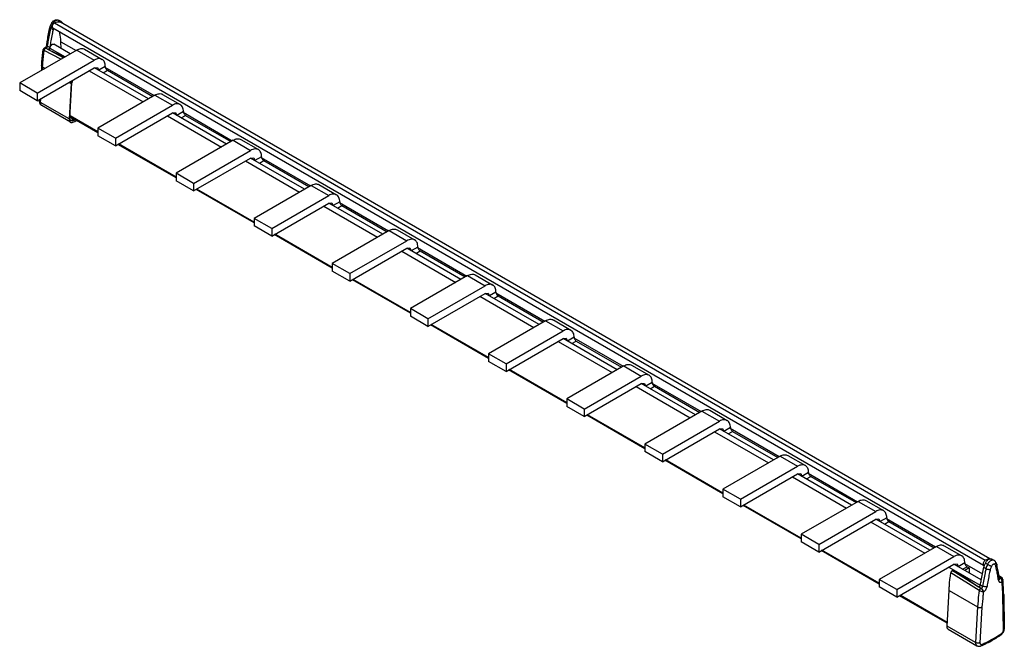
# Model space of a CAD drawing. Header units: millimetres. Extents: x 23 to 182, y 93 to 194.
import ezdxf

# ---------------------------------------------------------------- set-up
doc = ezdxf.new("R2010")
doc.units = ezdxf.units.MM
doc.header["$LTSCALE"] = 18.660675
doc.layers.get('0').update_dxf_attribs({"linetype": 'CONTINUOUS'})

msp = doc.modelspace()

# ---------------------------------------------------------------- linework, layer by layer
at = {"color": 7, "linetype": 'Continuous'}
for p, q in [((29.8, 193.84), (30.15, 193.63)), ((179.75, 107.1), (30.06, 193.52)), ((30.21, 193.59), (30.15, 193.63)), ((28.86, 192.3), (28.51, 192.51)), ((28.84, 192.59), (28.74, 192.82)), ((28.84, 193.16), (28.77, 193.2)), ((178.75, 106.05), (28.84, 192.59)), ((29.1, 193.44), (179.01, 106.89)), ((30.17, 189.28), (30.13, 190.39)), ((30.13, 190.39), (32.56, 188.99)), ((32.67, 189.05), (23.48, 183.74)), ((27.26, 189.12), (27.26, 189.12)), ((30.09, 187.56), (27.42, 188.98)), ((27.5, 189.38), (27.46, 189.37)), ((27.65, 189.33), (27.72, 189.36)), ((30.52, 187.81), (27.66, 189.33)), ((27.72, 189.36), (28.12, 189.15)), ((27.83, 189.89), (27.83, 189.89)), ((27.98, 189.69), (28.34, 189.5)), ((28.11, 189.14), (28.12, 189.15)), ((28.19, 189.06), (30.69, 187.91)), ((28.34, 188.99), (28.36, 189.37)), ((28.36, 189.37), (30.8, 187.97)), ((31.62, 188.44), (28.96, 189.97)), ((32.67, 189.05), (35.5, 187.42)), ((33.92, 189.18), (36.75, 187.54)), ((26.31, 182.11), (35.5, 187.42)), ((26.31, 180.89), (35.5, 186.19)), ((27.02, 186.54), (26.97, 185.76)), ((27.14, 185.85), (27.16, 186.33)), ((27.16, 186.33), (27.56, 186.1)), ((34.69, 185.72), (43.38, 180.7)), ((35.5, 186.19), (36, 186.24)), ((44.21, 181.18), (35.51, 186.2)), ((36, 186.24), (36.21, 185.79)), ((37.27, 186.4), (36.21, 185.79)), ((36.92, 185.38), (37.62, 185.79)), ((37.21, 186.3), (45.15, 181.72)), ((37.62, 185.79), (44.91, 181.58)), ((23.48, 183.74), (23.48, 182.52)), ((26.31, 182.11), (23.48, 183.74)), ((26.31, 180.89), (23.48, 182.52)), ((31.76, 183.68), (31.44, 177.95)), ((31.45, 183.86), (31.76, 183.68)), ((31.58, 178.1), (31.9, 183.75)), ((26.31, 182.11), (26.31, 180.89)), ((26.71, 181.12), (26.69, 180.8)), ((26.84, 180.6), (26.88, 181.21)), ((45.26, 181.78), (36.07, 176.48)), ((45.26, 181.78), (48.09, 180.15)), ((46.51, 181.91), (49.34, 180.28)), ((31.44, 177.95), (26.84, 180.6)), ((31.64, 177.43), (27.05, 180.09)), ((38.9, 174.84), (48.09, 180.15)), ((36.07, 175.73), (31.59, 178.31)), ((36.07, 175.85), (31.6, 178.43)), ((31.64, 178.29), (32.07, 177.69)), ((38.9, 173.62), (48.09, 178.93)), ((47.27, 178.46), (55.97, 173.43)), ((48.09, 178.93), (48.59, 178.98)), ((56.79, 173.91), (48.09, 178.93)), ((48.59, 178.98), (48.8, 178.52)), ((49.86, 179.13), (48.8, 178.52)), ((49.51, 178.11), (50.21, 178.52)), ((49.8, 179.03), (57.73, 174.45)), ((50.21, 178.52), (57.49, 174.31)), ((36.07, 176.48), (36.07, 175.25)), ((38.9, 174.84), (36.07, 176.48)), ((38.9, 173.62), (36.07, 175.25)), ((38.9, 174.84), (38.9, 173.62)), ((57.85, 174.52), (48.66, 169.21)), ((57.85, 174.52), (60.68, 172.89)), ((59.1, 174.64), (61.93, 173.01)), ((48.66, 168.46), (39.31, 173.86)), ((48.66, 168.59), (39.42, 173.92)), ((51.48, 167.58), (60.68, 172.89)), ((51.48, 166.35), (60.68, 171.66)), ((60.68, 171.66), (61.18, 171.71)), ((69.38, 166.64), (60.68, 171.66)), ((61.18, 171.71), (61.38, 171.25)), ((62.44, 171.86), (61.38, 171.25)), ((62.39, 171.77), (70.32, 167.19)), ((59.86, 171.19), (68.56, 166.17)), ((62.1, 170.85), (62.8, 171.25)), ((62.8, 171.25), (70.08, 167.05)), ((48.66, 169.21), (48.66, 167.99)), ((51.48, 167.58), (48.66, 169.21)), ((51.48, 166.35), (48.66, 167.99)), ((51.48, 167.58), (51.48, 166.35)), ((61.24, 161.2), (51.9, 166.59)), ((61.24, 161.32), (52.01, 166.65)), ((70.43, 167.25), (61.24, 161.94)), ((70.43, 167.25), (73.26, 165.62)), ((71.68, 167.38), (74.51, 165.74)), ((64.07, 160.31), (73.26, 165.62)), ((64.07, 159.09), (73.26, 164.39)), ((72.45, 163.92), (81.14, 158.9)), ((73.26, 164.39), (73.76, 164.44)), ((81.97, 159.38), (73.27, 164.4)), ((73.76, 164.44), (73.97, 163.99)), ((75.03, 164.6), (73.97, 163.99)), ((74.68, 163.58), (75.38, 163.99)), ((74.97, 164.5), (82.91, 159.92)), ((75.38, 163.99), (82.67, 159.78)), ((61.24, 161.94), (61.24, 160.72)), ((64.07, 160.31), (61.24, 161.94)), ((64.07, 159.09), (61.24, 160.72)), ((64.07, 160.31), (64.07, 159.09)), ((73.83, 153.93), (64.48, 159.33)), ((73.83, 154.05), (64.59, 159.39)), ((83.02, 159.98), (73.83, 154.68)), ((83.02, 159.98), (85.85, 158.35)), ((84.27, 160.11), (87.1, 158.48)), ((76.66, 153.04), (85.85, 158.35)), ((76.66, 151.82), (85.85, 157.13)), ((85.85, 157.13), (86.35, 157.18)), ((94.55, 152.11), (85.85, 157.13)), ((86.35, 157.18), (86.56, 156.72)), ((87.62, 157.33), (86.56, 156.72)), ((87.56, 157.23), (95.49, 152.65)), ((85.03, 156.66), (93.73, 151.63)), ((87.27, 156.31), (87.97, 156.72)), ((87.97, 156.72), (95.25, 152.51)), ((73.83, 154.68), (73.83, 153.45)), ((76.66, 153.04), (73.83, 154.68)), ((76.66, 151.82), (73.83, 153.45)), ((76.66, 153.04), (76.66, 151.82)), ((95.61, 152.72), (86.42, 147.41)), ((95.61, 152.72), (98.44, 151.08)), ((96.86, 152.84), (99.69, 151.21)), ((86.42, 146.66), (77.07, 152.06)), ((86.42, 146.79), (77.18, 152.12)), ((89.24, 145.78), (98.44, 151.08)), ((89.24, 144.55), (98.44, 149.86)), ((97.62, 149.39), (106.32, 144.37)), ((98.44, 149.86), (98.94, 149.91)), ((107.14, 144.84), (98.44, 149.86)), ((98.94, 149.91), (99.14, 149.45)), ((100.2, 150.06), (99.14, 149.45)), ((99.86, 149.05), (100.56, 149.45)), ((100.15, 149.97), (108.08, 145.39)), ((100.56, 149.45), (107.84, 145.25)), ((86.42, 147.41), (86.42, 146.19)), ((89.24, 145.78), (86.42, 147.41)), ((89.24, 144.55), (86.42, 146.19)), ((89.24, 145.78), (89.24, 144.55)), ((99, 139.4), (89.66, 144.79)), ((99, 139.52), (89.76, 144.85)), ((108.19, 145.45), (99, 140.14)), ((108.19, 145.45), (111.02, 143.82)), ((109.44, 145.58), (112.27, 143.94)), ((101.83, 138.51), (111.02, 143.82)), ((112.79, 142.8), (111.73, 142.19)), ((101.83, 137.29), (111.02, 142.59)), ((110.21, 142.12), (118.9, 137.1)), ((111.02, 142.59), (111.52, 142.64)), ((119.72, 137.58), (111.03, 142.6)), ((111.52, 142.64), (111.73, 142.19)), ((112.44, 141.78), (113.14, 142.19)), ((112.73, 142.7), (120.67, 138.12)), ((113.14, 142.19), (120.43, 137.98)), ((99, 140.14), (99, 138.92)), ((101.83, 138.51), (99, 140.14)), ((101.83, 137.29), (99, 138.92)), ((101.83, 138.51), (101.83, 137.29)), ((120.78, 138.18), (111.59, 132.88)), ((120.78, 138.18), (123.61, 136.55)), ((122.03, 138.31), (124.86, 136.68)), ((111.59, 132.13), (102.24, 137.53)), ((111.59, 132.25), (102.35, 137.59)), ((114.42, 131.24), (123.61, 136.55)), ((114.42, 130.02), (123.61, 135.33)), ((122.79, 134.86), (131.49, 129.83)), ((123.61, 135.33), (124.11, 135.38)), ((132.31, 130.31), (123.61, 135.33)), ((124.11, 135.38), (124.32, 134.92)), ((125.38, 135.53), (124.32, 134.92)), ((125.03, 134.51), (125.73, 134.92)), ((125.32, 135.43), (133.25, 130.85)), ((125.73, 134.92), (133.01, 130.71)), ((114.42, 131.24), (111.59, 132.88)), ((111.59, 132.88), (111.59, 131.65)), ((114.42, 130.02), (111.59, 131.65)), ((114.42, 131.24), (114.42, 130.02)), ((124.17, 124.86), (114.83, 130.26)), ((124.17, 124.99), (114.94, 130.32)), ((133.37, 130.92), (124.17, 125.61)), ((133.37, 130.92), (136.2, 129.28)), ((134.62, 131.04), (137.45, 129.41)), ((127, 123.98), (136.2, 129.28)), ((127, 122.75), (136.2, 128.06)), ((135.38, 127.59), (144.08, 122.57)), ((136.2, 128.06), (136.7, 128.11)), ((144.9, 123.04), (136.2, 128.06)), ((136.7, 128.11), (136.9, 127.65)), ((137.96, 128.26), (136.9, 127.65)), ((137.61, 127.25), (138.32, 127.65)), ((137.91, 128.17), (145.84, 123.59)), ((138.32, 127.65), (145.6, 123.45)), ((127, 123.98), (124.17, 125.61)), ((124.17, 125.61), (124.17, 124.39)), ((127, 122.75), (124.17, 124.39)), ((127, 123.98), (127, 122.75)), ((147.2, 123.77), (150.03, 122.14)), ((136.76, 117.6), (127.42, 122.99)), ((136.76, 117.72), (127.52, 123.05)), ((145.95, 123.65), (136.76, 118.34)), ((145.95, 123.65), (148.78, 122.02)), ((139.59, 116.71), (148.78, 122.02)), ((139.59, 115.49), (148.78, 120.79)), ((148.78, 120.79), (149.28, 120.84)), ((157.48, 115.77), (148.78, 120.8)), ((149.28, 120.84), (149.49, 120.39)), ((150.55, 121), (149.49, 120.39)), ((150.49, 120.9), (158.43, 116.32)), ((147.97, 120.32), (156.66, 115.3)), ((150.2, 119.98), (150.9, 120.39)), ((150.9, 120.39), (158.19, 116.18)), ((139.59, 116.71), (136.76, 118.34)), ((136.76, 118.34), (136.76, 117.12)), ((139.59, 115.49), (136.76, 117.12)), ((139.59, 116.71), (139.59, 115.49)), ((149.35, 110.45), (140.11, 115.79)), ((158.54, 116.38), (149.35, 111.08)), ((158.54, 116.38), (161.37, 114.75)), ((159.79, 116.51), (162.62, 114.88)), ((149.35, 110.33), (140, 115.73)), ((152.18, 109.44), (161.37, 114.75)), ((152.18, 108.22), (161.37, 113.53)), ((160.55, 113.06), (169.25, 108.03)), ((161.37, 113.53), (161.87, 113.58)), ((170.07, 108.51), (161.37, 113.53)), ((161.87, 113.58), (162.08, 113.12)), ((163.14, 113.73), (162.08, 113.12)), ((162.79, 112.71), (163.49, 113.12)), ((163.08, 113.63), (171.01, 109.05)), ((163.49, 113.12), (170.77, 108.91)), ((152.18, 109.44), (149.35, 111.08)), ((149.35, 111.08), (149.35, 109.85)), ((152.18, 108.22), (149.35, 109.85)), ((152.18, 109.44), (152.18, 108.22)), ((161.93, 103.06), (152.59, 108.46)), ((161.93, 103.19), (152.7, 108.52)), ((171.13, 109.12), (161.93, 103.81)), ((171.13, 109.12), (173.96, 107.48)), ((172.38, 109.24), (175.21, 107.61)), ((164.76, 102.18), (173.96, 107.48)), ((164.76, 100.95), (173.96, 106.26)), ((173.96, 106.26), (174.46, 106.31)), ((178.37, 103.72), (173.96, 106.26)), ((174.46, 106.31), (174.66, 105.85)), ((175.72, 106.46), (174.66, 105.85)), ((175.67, 106.37), (178.55, 104.7)), ((178.65, 106.27), (178.75, 106.05)), ((179.03, 106.45), (179.38, 106.24)), ((180.42, 106.88), (180.06, 107.09)), ((173.14, 105.79), (178.19, 102.87)), ((178.03, 102.03), (173.46, 104.88)), ((178.29, 102.37), (173.83, 105.15)), ((173.83, 105.15), (174.6, 104.94)), ((175.37, 105.45), (176.08, 105.85)), ((176.43, 105.65), (175.73, 105.24)), ((176.08, 105.85), (176.43, 105.65)), ((176.43, 105.65), (176.43, 104.84)), ((178.77, 105.76), (179.12, 105.55)), ((164.76, 102.18), (161.93, 103.81)), ((161.93, 103.81), (161.93, 102.59)), ((175.04, 104.67), (177.79, 102.69)), ((181.63, 104.14), (181.21, 104.39)), ((181.23, 104.24), (181.45, 104.11)), ((181.38, 104.05), (181.25, 104.13)), ((181.28, 103.94), (181.28, 103.94)), ((181.28, 103.93), (181.28, 103.94)), ((181.45, 104.1), (181.38, 104.05)), ((181.64, 104.13), (181.63, 104.14)), ((181.83, 103.8), (181.82, 103.66)), ((164.76, 100.95), (161.93, 102.59)), ((164.76, 102.18), (164.76, 100.95)), ((172.86, 96.3), (173.18, 102.03)), ((173.18, 102.03), (177.78, 99.38)), ((177.97, 102.63), (178.36, 102.39)), ((178.24, 102.95), (178.59, 102.73)), ((178.36, 102.39), (178.29, 102.36)), ((172.88, 96.74), (165.18, 101.19)), ((172.89, 96.86), (165.28, 101.25)), ((181.93, 95.69), (181.83, 101.19)), ((181.98, 101.4), (182.08, 95.9)), ((177.78, 99.38), (177.46, 93.65)), ((178.48, 99.35), (178.16, 93.62)), ((177.46, 93.65), (172.86, 96.3)), ((173.06, 95.79), (177.66, 93.13))]:
    msp.add_line(p, q, dxfattribs=at)
for points in [[(27.46, 189.37), (27.36, 189.3), (27.31, 189.24), (27.26, 189.12)], [(27.83, 189.89), (27.81, 189.79), (27.73, 189.62), (27.63, 189.48), (27.53, 189.4), (27.5, 189.38)], [(181.83, 103.8), (181.76, 104), (181.64, 104.13)]]:
    msp.add_lwpolyline(points, dxfattribs=at)
for centre, radius, start, end in [((30.14, 192.52), 1.53, 137.4117, 138.9224), ((31.02, 191.94), 2.58, 161.9393, 167.2608), ((31.29, 191.86), 2.86, 157.0284, 161.9972), ((31.46, 191.78), 3.05, 152.314, 157.0652), ((27.69, 189.47), 0.56, 239.3854, 240.8191), ((27.76, 189.53), 0.226, 240.6254, 242.0327), ((64.24, 184.06), 36.44, 171.8734, 172.0906), ((64.28, 181.85), 32.57, 176.1302, 176.7779), ((64.12, 181.94), 32.27, 176.1047, 176.7789), ((25.99, 191.91), 15.7, 292.6969, 295.112), ((26.15, 191.87), 15.36, 292.6757, 294.0632), ((181.73, 105.03), 3.05, 152.3141, 157.0652), ((179.6, 106.15), 0.916, 89.6357, 94.9055), ((180.08, 106.3), 0.671, 48.4676, 59.9761), ((180.31, 106.56), 0.329, 43.0509, 48.4748), ((181.29, 105.19), 2.58, 161.9393, 167.2608), ((181.48, 105.13), 2.79, 160.5775, 162.0125), ((181.59, 105.09), 2.9, 157.0536, 160.5725), ((159.36, 100.82), 21.96, 7.4413, 9.4779), ((181.36, 103.96), 0.169, 56.5703, 58.5232), ((181.58, 104.05), 0.0995, 56.6134, 65.6392), ((178.34, 102.54), 0.595, 239.2056, 240.5984), ((178.41, 102.57), 0.24, 238.0397, 239.4312)]:
    msp.add_arc(centre, radius, start, end, dxfattribs=at)
msp.add_ellipse((199.29, 110.51), major_axis=(610.06, -380.53), ratio=0.024756, start_param=-1.595846, end_param=-1.595116, dxfattribs=at)
for points, knots in [([(28.59, 193.32), (28.62, 193.37), (28.68, 193.47), (28.83, 193.66), (28.97, 193.77), (29.07, 193.82)], [0, 0, 0, 0, 0.255736, 0.509154, 1, 1, 1, 1]), ([(28.77, 193.2), (28.78, 193.23), (28.85, 193.34), (28.92, 193.45), (28.99, 193.52)], [0, 0, 0, 0, 0.252388, 1, 1, 1, 1]), ([(29.02, 193.55), (29.06, 193.6), (29.16, 193.69), (29.26, 193.77), (29.32, 193.8)], [0, 0, 0, 0, 0.521257, 1, 1, 1, 1]), ([(29.07, 193.82), (29.12, 193.85), (29.24, 193.9), (29.43, 193.94), (29.63, 193.92), (29.75, 193.87), (29.8, 193.84)], [0, 0, 0, 0, 0.250169, 0.49929, 0.749224, 1, 1, 1, 1]), ([(29.1, 193.44), (29.19, 193.49), (29.36, 193.56), (29.61, 193.62), (29.85, 193.61), (30, 193.55), (30.06, 193.52)], [0, 0, 0, 0, 0.287876, 0.546793, 0.780639, 1, 1, 1, 1]), ([(29.32, 193.8), (29.36, 193.82), (29.44, 193.86), (29.57, 193.89), (29.7, 193.88), (29.77, 193.86), (29.8, 193.84)], [0, 0, 0, 0, 0.288386, 0.54717, 0.780844, 1, 1, 1, 1]), ([(30.15, 193.63), (30.12, 193.65), (30.05, 193.68), (29.93, 193.68), (29.8, 193.66), (29.71, 193.62), (29.67, 193.59)], [0, 0, 0, 0, 0.219156, 0.452831, 0.711615, 1, 1, 1, 1]), ([(30.4, 193.32), (30.38, 193.38), (30.32, 193.48), (30.25, 193.56), (30.21, 193.59)], [0, 0, 0, 0, 0.516424, 1, 1, 1, 1]), ([(27.83, 189.89), (27.87, 190.12), (28.02, 191.06), (28.2, 192), (28.36, 192.7)], [0, 0, 0, 0, 0.246535, 1, 1, 1, 1]), ([(27.98, 189.69), (28.01, 189.92), (28.16, 190.87), (28.35, 191.81), (28.51, 192.51)], [0, 0, 0, 0, 0.246434, 1, 1, 1, 1]), ([(28.86, 192.3), (28.81, 192.07), (28.61, 191.14), (28.44, 190.2), (28.34, 189.5)], [0, 0, 0, 0, 0.253499, 1, 1, 1, 1]), ([(28.36, 192.7), (28.37, 192.75), (28.43, 192.96), (28.51, 193.17), (28.59, 193.32)], [0, 0, 0, 0, 0.244988, 1, 1, 1, 1]), ([(28.51, 192.51), (28.48, 192.52), (28.44, 192.55), (28.4, 192.59), (28.37, 192.63), (28.36, 192.65), (28.36, 192.67), (28.36, 192.69), (28.36, 192.7)], [0, 0, 0, 0, 0.332001, 0.605692, 0.720634, 0.822489, 0.9141, 1, 1, 1, 1]), ([(28.77, 193.2), (28.75, 193.21), (28.73, 193.22), (28.69, 193.24), (28.66, 193.26), (28.64, 193.28), (28.62, 193.29), (28.6, 193.3), (28.59, 193.31), (28.59, 193.32), (28.59, 193.32), (28.59, 193.32)], [0, 0, 0, 0, 0.217512, 0.413126, 0.583649, 0.726828, 0.840789, 0.924125, 0.976178, 0.99098, 1, 1, 1, 1]), ([(28.74, 192.82), (28.74, 192.88), (28.76, 193.01), (28.84, 193.18), (28.96, 193.33), (29.05, 193.41), (29.1, 193.44)], [0, 0, 0, 0, 0.238154, 0.50191, 0.764622, 1, 1, 1, 1]), ([(28.93, 192.54), (28.92, 192.52), (28.9, 192.44), (28.88, 192.36), (28.86, 192.3)], [0, 0, 0, 0, 0.253835, 1, 1, 1, 1]), ([(30.13, 190.39), (30.12, 190.53), (30.09, 191.08), (29.99, 191.62), (29.88, 192.01)], [0, 0, 0, 0, 0.263037, 1, 1, 1, 1]), ([(27.02, 186.54), (27.03, 186.75), (27.09, 187.61), (27.18, 188.47), (27.26, 189.12)], [0, 0, 0, 0, 0.24614, 1, 1, 1, 1]), ([(27.16, 186.33), (27.18, 186.55), (27.23, 187.44), (27.33, 188.32), (27.42, 188.98)], [0, 0, 0, 0, 0.245922, 1, 1, 1, 1]), ([(27.41, 188.99), (27.38, 189), (27.35, 189.02), (27.31, 189.05), (27.29, 189.07), (27.28, 189.08), (27.27, 189.1), (27.26, 189.11), (27.26, 189.12)], [0, 0, 0, 0, 0.403109, 0.563689, 0.696929, 0.804016, 0.887633, 1, 1, 1, 1]), ([(27.41, 188.99), (27.41, 189.02), (27.42, 189.09), (27.47, 189.18), (27.54, 189.26), (27.59, 189.3), (27.62, 189.32)], [0, 0, 0, 0, 0.234283, 0.502966, 0.770228, 1, 1, 1, 1]), ([(27.42, 188.98), (27.42, 189.01), (27.44, 189.08), (27.48, 189.17), (27.54, 189.26), (27.6, 189.3), (27.62, 189.31)], [0, 0, 0, 0, 0.235292, 0.50509, 0.772295, 1, 1, 1, 1]), ([(27.46, 189.37), (27.48, 189.38), (27.53, 189.38), (27.6, 189.36), (27.63, 189.34), (27.65, 189.33)], [0, 0, 0, 0, 0.407601, 0.678013, 1, 1, 1, 1]), ([(27.5, 189.38), (27.52, 189.39), (27.55, 189.4), (27.63, 189.4), (27.69, 189.38), (27.72, 189.36)], [0, 0, 0, 0, 0.246217, 0.494383, 1, 1, 1, 1]), ([(27.62, 189.31), (27.63, 189.32), (27.64, 189.32), (27.65, 189.33), (27.66, 189.33)], [0, 0, 0, 0, 0.263036, 1, 1, 1, 1]), ([(27.62, 189.32), (27.62, 189.32), (27.63, 189.32), (27.64, 189.33), (27.65, 189.33)], [0, 0, 0, 0, 0.262417, 1, 1, 1, 1]), ([(27.98, 189.69), (27.97, 189.65), (27.95, 189.58), (27.89, 189.48), (27.82, 189.42), (27.76, 189.38), (27.74, 189.36), (27.72, 189.36)], [0, 0, 0, 0, 0.251662, 0.519595, 0.776281, 0.89343, 1, 1, 1, 1]), ([(27.98, 189.69), (27.96, 189.7), (27.92, 189.73), (27.87, 189.78), (27.84, 189.82), (27.83, 189.86), (27.83, 189.88), (27.83, 189.89)], [0, 0, 0, 0, 0.294353, 0.562487, 0.794818, 0.899595, 1, 1, 1, 1]), ([(28.17, 189.06), (28.16, 189.07), (28.15, 189.08), (28.13, 189.1), (28.12, 189.12), (28.11, 189.13), (28.11, 189.14)], [0, 0, 0, 0, 0.31658, 0.584204, 0.806639, 1, 1, 1, 1]), ([(28.12, 189.15), (28.12, 189.15), (28.12, 189.16), (28.14, 189.19), (28.16, 189.2), (28.17, 189.21)], [0, 0, 0, 0, 0.184317, 0.413337, 1, 1, 1, 1]), ([(28.17, 189.21), (28.19, 189.23), (28.23, 189.27), (28.28, 189.34), (28.32, 189.42), (28.33, 189.47), (28.34, 189.5)], [0, 0, 0, 0, 0.244327, 0.501786, 0.758307, 1, 1, 1, 1]), ([(28.19, 189.06), (28.19, 189.06), (28.18, 189.06), (28.18, 189.06), (28.17, 189.06)], [0, 0, 0, 0, 0.254997, 1, 1, 1, 1]), ([(28.36, 189.37), (28.37, 189.46), (28.42, 189.64), (28.55, 189.82), (28.68, 189.94), (28.78, 189.99), (28.88, 190), (28.94, 189.99), (28.96, 189.97)], [0, 0, 0, 0, 0.276267, 0.566276, 0.698447, 0.814371, 0.913063, 1, 1, 1, 1]), ([(32.67, 189.05), (32.78, 189.11), (33, 189.22), (33.34, 189.3), (33.65, 189.29), (33.84, 189.22), (33.92, 189.18)], [0, 0, 0, 0, 0.28954, 0.549116, 0.782255, 1, 1, 1, 1]), ([(36.75, 187.54), (36.67, 187.59), (36.48, 187.66), (36.17, 187.67), (35.83, 187.59), (35.61, 187.48), (35.5, 187.42)], [0, 0, 0, 0, 0.217746, 0.450884, 0.71046, 1, 1, 1, 1]), ([(37.27, 186.4), (37.27, 186.52), (37.25, 186.77), (37.15, 187.1), (36.99, 187.36), (36.84, 187.49), (36.75, 187.54)], [0, 0, 0, 0, 0.289541, 0.549118, 0.782256, 1, 1, 1, 1]), ([(27.02, 186.54), (27.02, 186.52), (27.02, 186.48), (27.05, 186.42), (27.1, 186.37), (27.14, 186.34), (27.16, 186.33)], [0, 0, 0, 0, 0.210383, 0.440193, 0.702007, 1, 1, 1, 1]), ([(37.27, 186.4), (37.27, 186.34), (37.29, 186.22), (37.37, 186.05), (37.48, 185.89), (37.57, 185.81), (37.62, 185.79)], [0, 0, 0, 0, 0.237244, 0.500001, 0.762757, 1, 1, 1, 1]), ([(27.05, 180.09), (27.02, 180.1), (26.96, 180.14), (26.88, 180.22), (26.82, 180.3), (26.75, 180.42), (26.7, 180.59), (26.69, 180.73), (26.69, 180.8)], [0, 0, 0, 0, 0.125589, 0.250861, 0.375973, 0.500725, 0.749292, 1, 1, 1, 1]), ([(26.7, 180.76), (26.7, 180.76), (26.69, 180.78), (26.69, 180.79), (26.69, 180.8)], [0, 0, 0, 0, 0.253887, 1, 1, 1, 1]), ([(45.26, 181.78), (45.37, 181.85), (45.59, 181.95), (45.92, 182.03), (46.24, 182.02), (46.43, 181.96), (46.51, 181.91)], [0, 0, 0, 0, 0.28954, 0.549116, 0.782255, 1, 1, 1, 1]), ([(26.84, 180.6), (26.82, 180.61), (26.79, 180.63), (26.75, 180.67), (26.71, 180.71), (26.7, 180.75), (26.7, 180.76)], [0, 0, 0, 0, 0.289523, 0.551379, 0.786467, 1, 1, 1, 1]), ([(26.95, 180.18), (26.93, 180.2), (26.89, 180.26), (26.86, 180.36), (26.84, 180.48), (26.84, 180.56), (26.84, 180.6)], [0, 0, 0, 0, 0.218855, 0.456805, 0.717125, 1, 1, 1, 1]), ([(27.05, 180.09), (27.03, 180.1), (26.99, 180.12), (26.96, 180.16), (26.95, 180.18)], [0, 0, 0, 0, 0.493667, 1, 1, 1, 1]), ([(49.34, 180.28), (49.26, 180.32), (49.07, 180.39), (48.75, 180.4), (48.42, 180.32), (48.2, 180.21), (48.09, 180.15)], [0, 0, 0, 0, 0.217746, 0.450884, 0.71046, 1, 1, 1, 1]), ([(49.86, 179.13), (49.86, 179.26), (49.84, 179.5), (49.74, 179.83), (49.58, 180.1), (49.42, 180.23), (49.34, 180.28)], [0, 0, 0, 0, 0.289541, 0.549118, 0.782256, 1, 1, 1, 1]), ([(31.44, 177.95), (31.43, 177.89), (31.44, 177.78), (31.47, 177.63), (31.53, 177.53), (31.59, 177.47), (31.62, 177.44), (31.64, 177.43)], [0, 0, 0, 0, 0.293222, 0.5537, 0.785201, 0.893775, 1, 1, 1, 1]), ([(31.62, 177.85), (31.6, 177.88), (31.58, 177.97), (31.58, 178.06), (31.58, 178.1)], [0, 0, 0, 0, 0.469996, 1, 1, 1, 1]), ([(32.07, 177.69), (32.05, 177.68), (32, 177.67), (31.93, 177.65), (31.86, 177.65), (31.79, 177.67), (31.74, 177.69), (31.69, 177.73), (31.65, 177.78), (31.63, 177.82), (31.62, 177.85)], [0, 0, 0, 0, 0.14494, 0.279301, 0.404274, 0.522427, 0.637213, 0.752597, 0.87247, 1, 1, 1, 1]), ([(49.86, 179.13), (49.86, 179.07), (49.88, 178.95), (49.96, 178.78), (50.07, 178.63), (50.16, 178.55), (50.21, 178.52)], [0, 0, 0, 0, 0.237244, 0.500001, 0.762757, 1, 1, 1, 1]), ([(31.64, 177.43), (31.67, 177.42), (31.73, 177.39), (31.83, 177.38), (31.94, 177.4), (32.01, 177.42), (32.05, 177.43)], [0, 0, 0, 0, 0.225494, 0.462111, 0.718688, 1, 1, 1, 1]), ([(57.85, 174.52), (57.96, 174.58), (58.18, 174.68), (58.51, 174.77), (58.83, 174.76), (59.02, 174.69), (59.1, 174.64)], [0, 0, 0, 0, 0.28954, 0.549116, 0.782255, 1, 1, 1, 1]), ([(61.93, 173.01), (61.84, 173.06), (61.65, 173.13), (61.34, 173.13), (61, 173.05), (60.79, 172.95), (60.68, 172.89)], [0, 0, 0, 0, 0.217746, 0.450884, 0.71046, 1, 1, 1, 1]), ([(62.44, 171.86), (62.44, 171.99), (62.42, 172.23), (62.33, 172.56), (62.16, 172.83), (62.01, 172.96), (61.93, 173.01)], [0, 0, 0, 0, 0.289541, 0.549118, 0.782256, 1, 1, 1, 1]), ([(62.44, 171.86), (62.44, 171.81), (62.47, 171.68), (62.54, 171.51), (62.65, 171.36), (62.75, 171.28), (62.8, 171.25)], [0, 0, 0, 0, 0.237244, 0.500001, 0.762757, 1, 1, 1, 1]), ([(70.43, 167.25), (70.54, 167.31), (70.76, 167.42), (71.1, 167.5), (71.41, 167.49), (71.6, 167.42), (71.68, 167.37)], [0, 0, 0, 0, 0.28954, 0.549116, 0.782255, 1, 1, 1, 1]), ([(74.51, 165.74), (74.43, 165.79), (74.24, 165.86), (73.93, 165.87), (73.59, 165.79), (73.37, 165.68), (73.26, 165.62)], [0, 0, 0, 0, 0.217746, 0.450884, 0.71046, 1, 1, 1, 1]), ([(75.03, 164.6), (75.03, 164.72), (75.01, 164.97), (74.91, 165.3), (74.75, 165.56), (74.6, 165.69), (74.51, 165.74)], [0, 0, 0, 0, 0.289541, 0.549118, 0.782256, 1, 1, 1, 1]), ([(75.03, 164.6), (75.03, 164.54), (75.05, 164.42), (75.13, 164.25), (75.24, 164.09), (75.33, 164.01), (75.38, 163.99)], [0, 0, 0, 0, 0.237244, 0.500001, 0.762757, 1, 1, 1, 1]), ([(83.02, 159.98), (83.13, 160.05), (83.35, 160.15), (83.68, 160.23), (84, 160.22), (84.19, 160.16), (84.27, 160.11)], [0, 0, 0, 0, 0.28954, 0.549116, 0.782255, 1, 1, 1, 1]), ([(87.1, 158.48), (87.02, 158.52), (86.83, 158.59), (86.51, 158.6), (86.18, 158.52), (85.96, 158.41), (85.85, 158.35)], [0, 0, 0, 0, 0.217746, 0.450884, 0.71046, 1, 1, 1, 1]), ([(87.62, 157.33), (87.62, 157.46), (87.6, 157.7), (87.5, 158.03), (87.34, 158.3), (87.18, 158.43), (87.1, 158.48)], [0, 0, 0, 0, 0.289541, 0.549118, 0.782256, 1, 1, 1, 1]), ([(87.62, 157.33), (87.62, 157.27), (87.64, 157.15), (87.71, 156.98), (87.83, 156.83), (87.92, 156.75), (87.97, 156.72)], [0, 0, 0, 0, 0.237244, 0.500001, 0.762757, 1, 1, 1, 1]), ([(95.61, 152.72), (95.72, 152.78), (95.94, 152.88), (96.27, 152.97), (96.59, 152.96), (96.77, 152.89), (96.86, 152.84)], [0, 0, 0, 0, 0.28954, 0.549116, 0.782255, 1, 1, 1, 1]), ([(99.69, 151.21), (99.6, 151.26), (99.41, 151.33), (99.1, 151.33), (98.76, 151.25), (98.55, 151.15), (98.44, 151.08)], [0, 0, 0, 0, 0.217746, 0.450884, 0.71046, 1, 1, 1, 1]), ([(100.2, 150.06), (100.2, 150.19), (100.18, 150.43), (100.09, 150.76), (99.92, 151.03), (99.77, 151.16), (99.69, 151.21)], [0, 0, 0, 0, 0.289541, 0.549118, 0.782256, 1, 1, 1, 1]), ([(100.2, 150.06), (100.2, 150.01), (100.23, 149.88), (100.3, 149.71), (100.41, 149.56), (100.51, 149.48), (100.56, 149.45)], [0, 0, 0, 0, 0.237244, 0.500001, 0.762757, 1, 1, 1, 1]), ([(108.19, 145.45), (108.3, 145.51), (108.52, 145.62), (108.86, 145.7), (109.17, 145.69), (109.36, 145.62), (109.44, 145.57)], [0, 0, 0, 0, 0.28954, 0.549116, 0.782255, 1, 1, 1, 1]), ([(112.27, 143.94), (112.19, 143.99), (112, 144.06), (111.69, 144.07), (111.35, 143.99), (111.13, 143.88), (111.02, 143.82)], [0, 0, 0, 0, 0.217746, 0.450884, 0.71046, 1, 1, 1, 1]), ([(112.79, 142.8), (112.79, 142.92), (112.77, 143.17), (112.67, 143.5), (112.51, 143.76), (112.35, 143.89), (112.27, 143.94)], [0, 0, 0, 0, 0.289541, 0.549118, 0.782256, 1, 1, 1, 1]), ([(112.79, 142.8), (112.79, 142.74), (112.81, 142.62), (112.89, 142.45), (113, 142.29), (113.09, 142.21), (113.14, 142.19)], [0, 0, 0, 0, 0.237244, 0.500001, 0.762757, 1, 1, 1, 1]), ([(120.78, 138.18), (120.89, 138.25), (121.11, 138.35), (121.44, 138.43), (121.76, 138.42), (121.95, 138.36), (122.03, 138.31)], [0, 0, 0, 0, 0.28954, 0.549116, 0.782255, 1, 1, 1, 1]), ([(124.86, 136.68), (124.78, 136.72), (124.59, 136.79), (124.27, 136.8), (123.94, 136.72), (123.72, 136.61), (123.61, 136.55)], [0, 0, 0, 0, 0.217746, 0.450884, 0.71046, 1, 1, 1, 1]), ([(125.38, 135.53), (125.38, 135.66), (125.36, 135.9), (125.26, 136.23), (125.1, 136.5), (124.94, 136.63), (124.86, 136.68)], [0, 0, 0, 0, 0.289541, 0.549118, 0.782256, 1, 1, 1, 1]), ([(125.38, 135.53), (125.38, 135.47), (125.4, 135.35), (125.47, 135.18), (125.59, 135.03), (125.68, 134.95), (125.73, 134.92)], [0, 0, 0, 0, 0.237244, 0.500001, 0.762757, 1, 1, 1, 1]), ([(133.37, 130.92), (133.48, 130.98), (133.7, 131.08), (134.03, 131.17), (134.35, 131.16), (134.53, 131.09), (134.62, 131.04)], [0, 0, 0, 0, 0.28954, 0.549116, 0.782255, 1, 1, 1, 1]), ([(137.45, 129.41), (137.36, 129.46), (137.17, 129.53), (136.86, 129.53), (136.52, 129.45), (136.31, 129.35), (136.2, 129.28)], [0, 0, 0, 0, 0.217746, 0.450884, 0.71046, 1, 1, 1, 1]), ([(137.96, 128.26), (137.96, 128.39), (137.94, 128.63), (137.85, 128.96), (137.68, 129.23), (137.53, 129.36), (137.45, 129.41)], [0, 0, 0, 0, 0.289541, 0.549118, 0.782256, 1, 1, 1, 1]), ([(137.96, 128.26), (137.96, 128.21), (137.99, 128.08), (138.06, 127.91), (138.17, 127.76), (138.27, 127.68), (138.32, 127.65)], [0, 0, 0, 0, 0.237244, 0.500001, 0.762757, 1, 1, 1, 1]), ([(145.95, 123.65), (146.06, 123.71), (146.28, 123.82), (146.62, 123.9), (146.93, 123.89), (147.12, 123.82), (147.2, 123.77)], [0, 0, 0, 0, 0.28954, 0.549116, 0.782255, 1, 1, 1, 1]), ([(150.03, 122.14), (149.95, 122.19), (149.76, 122.26), (149.45, 122.27), (149.11, 122.19), (148.89, 122.08), (148.78, 122.02)], [0, 0, 0, 0, 0.217746, 0.450884, 0.71046, 1, 1, 1, 1]), ([(150.55, 121), (150.55, 121.12), (150.53, 121.37), (150.43, 121.7), (150.27, 121.96), (150.11, 122.09), (150.03, 122.14)], [0, 0, 0, 0, 0.289541, 0.549118, 0.782256, 1, 1, 1, 1]), ([(150.55, 121), (150.55, 120.94), (150.57, 120.82), (150.65, 120.65), (150.76, 120.49), (150.85, 120.41), (150.9, 120.39)], [0, 0, 0, 0, 0.237244, 0.500001, 0.762757, 1, 1, 1, 1]), ([(158.54, 116.38), (158.65, 116.45), (158.87, 116.55), (159.2, 116.63), (159.52, 116.62), (159.71, 116.56), (159.79, 116.51)], [0, 0, 0, 0, 0.28954, 0.549116, 0.782255, 1, 1, 1, 1]), ([(162.62, 114.88), (162.54, 114.92), (162.35, 114.99), (162.03, 115), (161.7, 114.92), (161.48, 114.81), (161.37, 114.75)], [0, 0, 0, 0, 0.217746, 0.450884, 0.71046, 1, 1, 1, 1]), ([(163.14, 113.73), (163.14, 113.86), (163.12, 114.1), (163.02, 114.43), (162.86, 114.7), (162.7, 114.83), (162.62, 114.88)], [0, 0, 0, 0, 0.289541, 0.549118, 0.782256, 1, 1, 1, 1]), ([(163.14, 113.73), (163.14, 113.67), (163.16, 113.55), (163.23, 113.38), (163.34, 113.23), (163.44, 113.15), (163.49, 113.12)], [0, 0, 0, 0, 0.237244, 0.500001, 0.762757, 1, 1, 1, 1]), ([(171.13, 109.12), (171.24, 109.18), (171.45, 109.28), (171.79, 109.37), (172.1, 109.36), (172.29, 109.29), (172.38, 109.24)], [0, 0, 0, 0, 0.28954, 0.549116, 0.782255, 1, 1, 1, 1]), ([(175.21, 107.61), (175.12, 107.66), (174.93, 107.73), (174.62, 107.73), (174.28, 107.65), (174.06, 107.55), (173.96, 107.48)], [0, 0, 0, 0, 0.217746, 0.450884, 0.71046, 1, 1, 1, 1]), ([(175.72, 106.46), (175.72, 106.59), (175.7, 106.83), (175.61, 107.16), (175.44, 107.43), (175.29, 107.56), (175.21, 107.61)], [0, 0, 0, 0, 0.289541, 0.549118, 0.782256, 1, 1, 1, 1]), ([(175.72, 106.46), (175.72, 106.41), (175.74, 106.28), (175.82, 106.11), (175.93, 105.96), (176.03, 105.88), (176.08, 105.85)], [0, 0, 0, 0, 0.237244, 0.500001, 0.762757, 1, 1, 1, 1]), ([(179.01, 106.89), (178.96, 106.87), (178.86, 106.79), (178.75, 106.63), (178.67, 106.46), (178.65, 106.33), (178.65, 106.27)], [0, 0, 0, 0, 0.235378, 0.49809, 0.761846, 1, 1, 1, 1]), ([(179.52, 107.06), (179.48, 107.06), (179.3, 107.03), (179.13, 106.96), (179.01, 106.89)], [0, 0, 0, 0, 0.231141, 1, 1, 1, 1]), ([(179.03, 106.45), (179.06, 106.51), (179.14, 106.64), (179.27, 106.8), (179.42, 106.94), (179.52, 107.02), (179.58, 107.05)], [0, 0, 0, 0, 0.266195, 0.526628, 0.773376, 1, 1, 1, 1]), ([(179.93, 106.84), (179.88, 106.81), (179.77, 106.74), (179.62, 106.6), (179.49, 106.43), (179.42, 106.31), (179.38, 106.24)], [0, 0, 0, 0, 0.226624, 0.473372, 0.733804, 1, 1, 1, 1]), ([(179.58, 107.05), (179.59, 107.06), (179.65, 107.08), (179.71, 107.11), (179.75, 107.12)], [0, 0, 0, 0, 0.262993, 1, 1, 1, 1]), ([(179.75, 107.12), (179.81, 107.13), (179.89, 107.14), (179.99, 107.12), (180.04, 107.1), (180.06, 107.09)], [0, 0, 0, 0, 0.525377, 0.766317, 1, 1, 1, 1]), ([(180.42, 106.88), (180.38, 106.9), (180.31, 106.93), (180.19, 106.93), (180.06, 106.9), (179.97, 106.87), (179.93, 106.84)], [0, 0, 0, 0, 0.219156, 0.45283, 0.711614, 1, 1, 1, 1]), ([(180.55, 106.23), (180.53, 106.24), (180.49, 106.26), (180.42, 106.27), (180.35, 106.26), (180.3, 106.24), (180.28, 106.23)], [0, 0, 0, 0, 0.221075, 0.451754, 0.708696, 1, 1, 1, 1]), ([(180.85, 106.25), (180.84, 106.3), (180.8, 106.41), (180.73, 106.55), (180.64, 106.69), (180.57, 106.77), (180.52, 106.8)], [0, 0, 0, 0, 0.25256, 0.502552, 0.751306, 1, 1, 1, 1]), ([(180.55, 106.78), (180.56, 106.77), (180.59, 106.73), (180.63, 106.65), (180.65, 106.52), (180.62, 106.37), (180.58, 106.27), (180.55, 106.23)], [0, 0, 0, 0, 0.113347, 0.228916, 0.470043, 0.728238, 1, 1, 1, 1]), ([(173.18, 102.03), (173.19, 102.26), (173.26, 103.22), (173.36, 104.17), (173.46, 104.88)], [0, 0, 0, 0, 0.24564, 1, 1, 1, 1]), ([(173.64, 105.18), (173.62, 105.16), (173.57, 105.12), (173.52, 105.05), (173.48, 104.97), (173.47, 104.91), (173.46, 104.88)], [0, 0, 0, 0, 0.24162, 0.49937, 0.757443, 1, 1, 1, 1]), ([(173.83, 105.15), (173.81, 105.15), (173.75, 105.17), (173.69, 105.18), (173.64, 105.18)], [0, 0, 0, 0, 0.251494, 1, 1, 1, 1]), ([(178.24, 102.95), (178.28, 103.18), (178.43, 104.12), (178.61, 105.06), (178.77, 105.76)], [0, 0, 0, 0, 0.246456, 1, 1, 1, 1]), ([(179.12, 105.55), (179.07, 105.32), (178.87, 104.38), (178.7, 103.44), (178.59, 102.73)], [0, 0, 0, 0, 0.253519, 1, 1, 1, 1]), ([(178.75, 106.05), (178.77, 106.03), (178.81, 106.02), (178.84, 106.02), (178.85, 106.02)], [0, 0, 0, 0, 0.737625, 1, 1, 1, 1]), ([(179.38, 106.24), (179.32, 106.13), (179.22, 105.91), (179.15, 105.67), (179.12, 105.55)], [0, 0, 0, 0, 0.509971, 1, 1, 1, 1]), ([(179.12, 105.55), (179.15, 105.54), (179.2, 105.51), (179.32, 105.47), (179.47, 105.43), (179.62, 105.41), (179.74, 105.41), (179.79, 105.42), (179.82, 105.43)], [0, 0, 0, 0, 0.118204, 0.246754, 0.5183, 0.780091, 0.897011, 1, 1, 1, 1]), ([(179.82, 105.43), (179.76, 105.2), (179.56, 104.28), (179.4, 103.35), (179.29, 102.65)], [0, 0, 0, 0, 0.253519, 1, 1, 1, 1]), ([(179.38, 106.24), (179.43, 106.21), (179.54, 106.15), (179.71, 106.07), (179.86, 105.99), (179.96, 105.95), (180, 105.93)], [0, 0, 0, 0, 0.255493, 0.535128, 0.796497, 1, 1, 1, 1]), ([(180, 105.93), (179.96, 105.85), (179.89, 105.68), (179.83, 105.51), (179.82, 105.43)], [0, 0, 0, 0, 0.509971, 1, 1, 1, 1]), ([(180.28, 106.23), (180.25, 106.21), (180.2, 106.17), (180.1, 106.08), (180.04, 105.99), (180, 105.93)], [0, 0, 0, 0, 0.226873, 0.473892, 1, 1, 1, 1]), ([(180.72, 105.92), (180.7, 105.98), (180.67, 106.07), (180.61, 106.17), (180.57, 106.21), (180.55, 106.23)], [0, 0, 0, 0, 0.525448, 0.767659, 1, 1, 1, 1]), ([(180.85, 106.25), (180.86, 106.22), (180.86, 106.16), (180.84, 106.08), (180.79, 105.99), (180.74, 105.95), (180.72, 105.92)], [0, 0, 0, 0, 0.225508, 0.462947, 0.720269, 1, 1, 1, 1]), ([(181.02, 104.44), (181, 104.57), (180.91, 105.06), (180.81, 105.56), (180.72, 105.92)], [0, 0, 0, 0, 0.253778, 1, 1, 1, 1]), ([(181.28, 103.94), (181.25, 104.14), (181.14, 104.91), (180.99, 105.68), (180.85, 106.25)], [0, 0, 0, 0, 0.255331, 1, 1, 1, 1]), ([(181.28, 103.94), (181.28, 103.91), (181.28, 103.86), (181.25, 103.79), (181.2, 103.72), (181.16, 103.68), (181.14, 103.67)], [0, 0, 0, 0, 0.233909, 0.478466, 0.735635, 1, 1, 1, 1]), ([(181.14, 103.67), (181.14, 103.63), (181.16, 103.57), (181.2, 103.48), (181.25, 103.42), (181.33, 103.37), (181.41, 103.35), (181.5, 103.35), (181.6, 103.38), (181.67, 103.41), (181.7, 103.43)], [0, 0, 0, 0, 0.136935, 0.260675, 0.374566, 0.484319, 0.596761, 0.717959, 0.851882, 1, 1, 1, 1]), ([(181.27, 104.01), (181.28, 104.01), (181.32, 104.01), (181.36, 104.03), (181.38, 104.05)], [0, 0, 0, 0, 0.225972, 1, 1, 1, 1]), ([(181.7, 103.7), (181.68, 103.73), (181.63, 103.81), (181.56, 103.91), (181.47, 103.99), (181.41, 104.03), (181.38, 104.05)], [0, 0, 0, 0, 0.267139, 0.536065, 0.785362, 1, 1, 1, 1]), ([(181.48, 104.13), (181.48, 104.12), (181.47, 104.12), (181.46, 104.11), (181.45, 104.11)], [0, 0, 0, 0, 0.248155, 1, 1, 1, 1]), ([(181.7, 103.7), (181.69, 103.73), (181.67, 103.8), (181.63, 103.89), (181.57, 104), (181.51, 104.07), (181.45, 104.1)], [0, 0, 0, 0, 0.238749, 0.425851, 0.61876, 1, 1, 1, 1]), ([(181.63, 104.14), (181.62, 104.14), (181.59, 104.15), (181.56, 104.15), (181.52, 104.14), (181.49, 104.13), (181.48, 104.13)], [0, 0, 0, 0, 0.221328, 0.459285, 0.719748, 1, 1, 1, 1]), ([(181.6, 104.14), (181.59, 104.15), (181.54, 104.15), (181.51, 104.13), (181.49, 104.12)], [0, 0, 0, 0, 0.470791, 1, 1, 1, 1]), ([(181.63, 104.14), (181.62, 104.14), (181.62, 104.14), (181.61, 104.14), (181.6, 104.14)], [0, 0, 0, 0, 0.246905, 1, 1, 1, 1]), ([(181.7, 103.43), (181.7, 103.45), (181.71, 103.49), (181.72, 103.56), (181.71, 103.63), (181.7, 103.67), (181.7, 103.7)], [0, 0, 0, 0, 0.244274, 0.492698, 0.744791, 1, 1, 1, 1]), ([(181.82, 103.66), (181.81, 103.66), (181.8, 103.67), (181.77, 103.68), (181.74, 103.69), (181.71, 103.69), (181.7, 103.7)], [0, 0, 0, 0, 0.151768, 0.37489, 0.662966, 1, 1, 1, 1]), ([(181.82, 103.66), (181.81, 103.62), (181.78, 103.53), (181.73, 103.46), (181.7, 103.43)], [0, 0, 0, 0, 0.488198, 1, 1, 1, 1]), ([(181.83, 101.19), (181.83, 101.38), (181.81, 102.13), (181.76, 102.87), (181.7, 103.43)], [0, 0, 0, 0, 0.254656, 1, 1, 1, 1]), ([(181.98, 101.4), (181.97, 101.61), (181.95, 102.41), (181.89, 103.21), (181.83, 103.8)], [0, 0, 0, 0, 0.254689, 1, 1, 1, 1]), ([(178.03, 102.03), (178, 101.8), (177.89, 100.92), (177.81, 100.04), (177.78, 99.38)], [0, 0, 0, 0, 0.254061, 1, 1, 1, 1]), ([(177.8, 102.68), (177.8, 102.68), (177.79, 102.68), (177.79, 102.69), (177.79, 102.69)], [0, 0, 0, 0, 0.255037, 1, 1, 1, 1]), ([(177.97, 102.63), (177.94, 102.63), (177.89, 102.64), (177.84, 102.66), (177.81, 102.67), (177.8, 102.68)], [0, 0, 0, 0, 0.519233, 0.769644, 1, 1, 1, 1]), ([(178.08, 102.67), (178.07, 102.65), (178.03, 102.63), (177.99, 102.63), (177.97, 102.63)], [0, 0, 0, 0, 0.488292, 1, 1, 1, 1]), ([(178.25, 102.35), (178.23, 102.34), (178.17, 102.29), (178.11, 102.21), (178.06, 102.12), (178.04, 102.06), (178.03, 102.03)], [0, 0, 0, 0, 0.22979, 0.498862, 0.768209, 1, 1, 1, 1]), ([(178.04, 102.02), (178.05, 102.05), (178.07, 102.12), (178.12, 102.21), (178.18, 102.29), (178.23, 102.33), (178.26, 102.35)], [0, 0, 0, 0, 0.23287, 0.50324, 0.772173, 1, 1, 1, 1]), ([(178.5, 101.83), (178.42, 101.85), (178.31, 101.89), (178.16, 101.96), (178.08, 102), (178.04, 102.02)], [0, 0, 0, 0, 0.472444, 0.739527, 1, 1, 1, 1]), ([(178.24, 102.95), (178.24, 102.93), (178.22, 102.87), (178.19, 102.79), (178.14, 102.72), (178.1, 102.68), (178.08, 102.67)], [0, 0, 0, 0, 0.241693, 0.498214, 0.755673, 1, 1, 1, 1]), ([(178.29, 102.37), (178.28, 102.36), (178.27, 102.36), (178.26, 102.35), (178.25, 102.35)], [0, 0, 0, 0, 0.23669, 1, 1, 1, 1]), ([(178.26, 102.35), (178.26, 102.35), (178.27, 102.35), (178.28, 102.36), (178.29, 102.36)], [0, 0, 0, 0, 0.264174, 1, 1, 1, 1]), ([(178.29, 102.36), (178.33, 102.34), (178.4, 102.29), (178.51, 102.17), (178.58, 102.07), (178.62, 102)], [0, 0, 0, 0, 0.25725, 0.521476, 1, 1, 1, 1]), ([(178.36, 102.39), (178.37, 102.39), (178.4, 102.41), (178.46, 102.45), (178.52, 102.52), (178.57, 102.62), (178.59, 102.7), (178.59, 102.73)], [0, 0, 0, 0, 0.105135, 0.220526, 0.474065, 0.741756, 1, 1, 1, 1]), ([(178.36, 102.39), (178.39, 102.37), (178.45, 102.32), (178.52, 102.24), (178.58, 102.13), (178.61, 102.05), (178.62, 102)], [0, 0, 0, 0, 0.213103, 0.458823, 0.726812, 1, 1, 1, 1]), ([(178.71, 101.79), (178.69, 101.58), (178.59, 100.77), (178.52, 99.96), (178.48, 99.35)], [0, 0, 0, 0, 0.253817, 1, 1, 1, 1]), ([(178.5, 101.83), (178.52, 101.85), (178.57, 101.91), (178.61, 101.97), (178.62, 102)], [0, 0, 0, 0, 0.510984, 1, 1, 1, 1]), ([(178.71, 101.79), (178.68, 101.79), (178.63, 101.8), (178.56, 101.81), (178.52, 101.82), (178.5, 101.83)], [0, 0, 0, 0, 0.453327, 0.7167, 1, 1, 1, 1]), ([(179.29, 102.65), (179.27, 102.65), (179.22, 102.63), (179.14, 102.62), (179.04, 102.62), (178.91, 102.63), (178.78, 102.65), (178.67, 102.7), (178.62, 102.72), (178.59, 102.73)], [0, 0, 0, 0, 0.099275, 0.216143, 0.347679, 0.488323, 0.767046, 0.891554, 1, 1, 1, 1]), ([(178.62, 102), (178.63, 101.98), (178.65, 101.95), (178.68, 101.87), (178.7, 101.82), (178.71, 101.79)], [0, 0, 0, 0, 0.277923, 0.539976, 1, 1, 1, 1]), ([(178.71, 101.79), (178.78, 101.82), (178.93, 101.93), (179.1, 102.14), (179.23, 102.39), (179.28, 102.57), (179.29, 102.65)], [0, 0, 0, 0, 0.229561, 0.486449, 0.750608, 1, 1, 1, 1]), ([(181.83, 101.19), (181.85, 101.2), (181.89, 101.23), (181.94, 101.29), (181.97, 101.34), (181.98, 101.38), (181.98, 101.4)], [0, 0, 0, 0, 0.28864, 0.547673, 0.78131, 1, 1, 1, 1]), ([(177.78, 99.38), (177.8, 99.36), (177.85, 99.34), (177.97, 99.3), (178.13, 99.28), (178.29, 99.29), (178.41, 99.32), (178.46, 99.34), (178.48, 99.35)], [0, 0, 0, 0, 0.115119, 0.239635, 0.504249, 0.766551, 0.888355, 1, 1, 1, 1]), ([(173.06, 95.79), (173.05, 95.8), (173.01, 95.82), (172.95, 95.88), (172.89, 95.99), (172.86, 96.13), (172.86, 96.24), (172.86, 96.3)], [0, 0, 0, 0, 0.106225, 0.214799, 0.4463, 0.706778, 1, 1, 1, 1]), ([(181.54, 94.88), (181.62, 94.94), (181.77, 95.07), (181.94, 95.32), (182.05, 95.61), (182.08, 95.81), (182.08, 95.9)], [0, 0, 0, 0, 0.247699, 0.502143, 0.755095, 1, 1, 1, 1]), ([(181.61, 95.09), (181.65, 95.12), (181.74, 95.2), (181.84, 95.35), (181.91, 95.52), (181.93, 95.64), (181.93, 95.69)], [0, 0, 0, 0, 0.243254, 0.506688, 0.766511, 1, 1, 1, 1]), ([(182.08, 95.9), (182.08, 95.88), (182.07, 95.84), (182.04, 95.79), (181.99, 95.73), (181.95, 95.7), (181.93, 95.69)], [0, 0, 0, 0, 0.21869, 0.452327, 0.71136, 1, 1, 1, 1]), ([(177.46, 93.65), (177.45, 93.59), (177.45, 93.48), (177.49, 93.33), (177.55, 93.23), (177.61, 93.17), (177.64, 93.14), (177.66, 93.13)], [0, 0, 0, 0, 0.293218, 0.553695, 0.785198, 0.893773, 1, 1, 1, 1]), ([(178.16, 93.62), (178.14, 93.61), (178.08, 93.58), (177.97, 93.56), (177.81, 93.55), (177.65, 93.57), (177.53, 93.61), (177.48, 93.63), (177.46, 93.65)], [0, 0, 0, 0, 0.111645, 0.233449, 0.495751, 0.760365, 0.884881, 1, 1, 1, 1]), ([(178.16, 93.62), (178.16, 93.59), (178.16, 93.54), (178.17, 93.48), (178.2, 93.42), (178.24, 93.38), (178.29, 93.35), (178.34, 93.33), (178.4, 93.34), (178.45, 93.35), (178.47, 93.36)], [0, 0, 0, 0, 0.151244, 0.2878, 0.410454, 0.522929, 0.631377, 0.743189, 0.864842, 1, 1, 1, 1]), ([(178.31, 93.1), (178.86, 93.33), (179.97, 93.88), (181.01, 94.53), (181.54, 94.88)], [0, 0, 0, 0, 0.486414, 1, 1, 1, 1]), ([(178.47, 93.36), (178.6, 93.42), (179.13, 93.65), (179.65, 93.91), (180.03, 94.12)], [0, 0, 0, 0, 0.244321, 1, 1, 1, 1]), ([(180.03, 94.12), (180.17, 94.19), (180.7, 94.5), (181.22, 94.83), (181.61, 95.09)], [0, 0, 0, 0, 0.244864, 1, 1, 1, 1]), ([(181.61, 95.09), (181.61, 95.07), (181.61, 95.02), (181.6, 94.96), (181.57, 94.92), (181.55, 94.89), (181.54, 94.88)], [0, 0, 0, 0, 0.295761, 0.556499, 0.787149, 1, 1, 1, 1]), ([(177.66, 93.13), (177.71, 93.1), (177.81, 93.06), (177.98, 93.04), (178.15, 93.05), (178.25, 93.08), (178.31, 93.1)], [0, 0, 0, 0, 0.250964, 0.501251, 0.750577, 1, 1, 1, 1]), ([(178.47, 93.36), (178.46, 93.33), (178.45, 93.27), (178.42, 93.2), (178.37, 93.14), (178.33, 93.11), (178.31, 93.1)], [0, 0, 0, 0, 0.283264, 0.54117, 0.777092, 1, 1, 1, 1])]:
    msp.add_open_spline(points, degree=3, knots=knots, dxfattribs=at)
msp.add_open_spline([(181.49, 104.12), (181.48, 104.12), (181.46, 104.11), (181.45, 104.1)], degree=3, dxfattribs=at)

doc.saveas('drawing.dxf')
